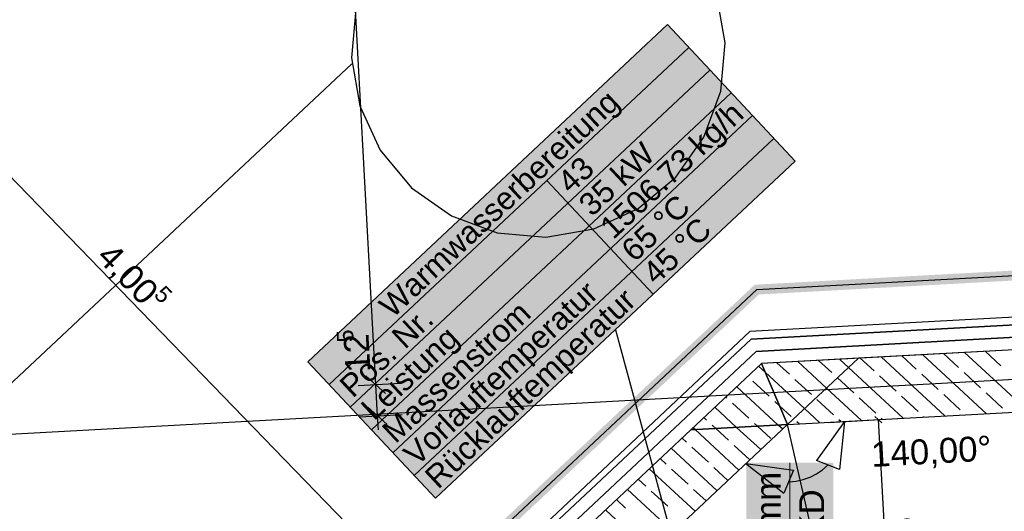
# Model space of a CAD drawing. Extents: x 199 to 1388, y 138 to 979.
# Tile 13 of 155: x 410 to 489, y 451 to 490. Entities that reach past the tile are written whole.
import ezdxf
from ezdxf.lldxf.tags import DXFTag

# ---------------------------------------------------------------- set-up
doc = ezdxf.new("R2010")
doc.units = 0
doc.layers.get('0').update_dxf_attribs({"lineweight": 25})
for name, color, linetype, lineweight, true_color in [('01AFU Allgemein Bemaßung-A07ET47HDI', 7, 'Continuous', 25, 0x848484), ('20 Bodenaufbau - Gefällelinien', 7, 'Continuous', 25, 0x848484), ('20 Dach Stb-Decke-A07ET47IDI', 7, 'Continuous', 25, 0x848484), ('20 Fundament-A07ET47RDI', 7, 'Continuous', 25, 0x848484), ('20 Innenwände-A07ET47KDI', 7, 'Continuous', 25, 0x848484), ('A-0', 7, 'Continuous', 25, 0x848484), ('H_Ruecklauf', 5, 'STRICHLINIE2', 35, 0x0000ff), ('H_Vorlauf', 1, 'Continuous', 35, 0xff0000), ('UPO_Loop2', 140, 'Continuous', 30, 0x00bfff), ('Uponor_TeilFlaecheGrenze', 6, 'Continuous', 25, 0xff00ff), ('Uponor_ZonenGrenze', 1, 'Continuous', 25, 0xff0000)]:
    doc.layers.add(name, color=color, linetype=linetype, lineweight=lineweight, true_color=true_color)
for name, color, linetype, lineweight in [('02 Raster Gebäude-A07ET47NDI', 7, 'Continuous', 25), ('H_Mass', 7, 'Continuous', 25), ('H_Text', 7, 'Continuous', 25)]:
    doc.layers.add(name, color=color, linetype=linetype, lineweight=lineweight)
doc.styles.get("Standard").update_dxf_attribs({"font": 'arial.ttf'})
tags = doc.linetypes.add('Raster-A07ET47ODI', pattern=[0.2, 0.1, -0.05, 0, -0.05]).pattern_tags.tags
tags[10:11] = [DXFTag(74, 4), DXFTag(75, 0), DXFTag(340, '0'), DXFTag(46, 1.0), DXFTag(50, 0.0), DXFTag(44, 0.0), DXFTag(45, 0.0)]
tags[8:9] = [DXFTag(74, 4), DXFTag(75, 0), DXFTag(340, '0'), DXFTag(46, 1.0), DXFTag(50, 0.0), DXFTag(44, 0.0), DXFTag(45, 0.0)]
tags[6:7] = [DXFTag(74, 4), DXFTag(75, 0), DXFTag(340, '0'), DXFTag(46, 1.0), DXFTag(50, 0.0), DXFTag(44, 0.0), DXFTag(45, 0.0)]
tags[4:5] = [DXFTag(74, 4), DXFTag(75, 0), DXFTag(340, '0'), DXFTag(46, 1.0), DXFTag(50, 0.0), DXFTag(44, 0.0), DXFTag(45, 0.0)]
tags = doc.linetypes.add('STRICHLINIE2', pattern=[9.525, 6.35, -3.175]).pattern_tags.tags
tags[6:7] = [DXFTag(74, 4), DXFTag(75, 0), DXFTag(340, '0'), DXFTag(46, 0.0), DXFTag(50, 0.0), DXFTag(44, 0.0), DXFTag(45, 0.0)]
tags[4:5] = [DXFTag(74, 4), DXFTag(75, 0), DXFTag(340, '0'), DXFTag(46, 0.0), DXFTag(50, 0.0), DXFTag(44, 0.0), DXFTag(45, 0.0)]
tags = doc.linetypes.add('Öffnungslinie Tür Fenster-A07ET47JDI', pattern=[0.115, 0.075, -0.04]).pattern_tags.tags
tags[6:7] = [DXFTag(74, 4), DXFTag(75, 0), DXFTag(340, '0'), DXFTag(46, 1.0), DXFTag(50, 0.0), DXFTag(44, 0.0), DXFTag(45, 0.0)]
tags[4:5] = [DXFTag(74, 4), DXFTag(75, 0), DXFTag(340, '0'), DXFTag(46, 1.0), DXFTag(50, 0.0), DXFTag(44, 0.0), DXFTag(45, 0.0)]

# ---------------------------------------------------------------- blocks, each defined once
blk = doc.blocks.new('Referenz-A07ET47ZDI', base_point=(226.995, 158.1))
at = {"layer": '01AFU Allgemein Bemaßung-A07ET47HDI'}
for p, q in [((435.2, 524.254), (438.661, 461.033)), ((390.286, 497.373), (446.073, 439.88)), ((439.451, 460.326), (437.871, 461.741)), ((437.257, 460.957), (440.658, 461.143)), ((438.661, 461.033), (438.797, 458.543)), ((438.007, 459.251), (439.587, 457.835)), ((437.393, 458.466), (440.794, 458.653)), ((438.797, 458.543), (438.859, 457.42)), ((476.286, 458.086), (474.021, 454.956)), ((476.286, 458.086), (475.889, 454.242)), ((468.366, 454.702), (472.194, 454.175)), ((468.366, 454.702), (471.418, 452.332)), ((475.889, 454.242), (474.021, 454.956)), ((474.032, 453.885), (474.516, 454.212)), ((474.516, 454.212), (474.955, 454.599)), ((472.194, 454.175), (471.418, 452.332)), ((472.388, 453.303), (472.96, 453.426)), ((472.96, 453.426), (473.511, 453.621)), ((473.511, 453.621), (474.032, 453.885)), ((471.806, 453.254), (472.388, 453.303))]:
    blk.add_line(p, q, dxfattribs=at)
at = {"layer": '02 Raster Gebäude-A07ET47NDI', "linetype": 'Raster-A07ET47ODI', "ltscale": 56.250004}
blk.add_line((1016.65, 490.275), (323.898, 452.354), dxfattribs=at)
at = {"layer": '20 Bodenaufbau - Gefällelinien', "linetype": 'Öffnungslinie Tür Fenster-A07ET47JDI', "ltscale": 56.250004}
blk.add_line((484.299, 402.581), (471.71, 457.835), dxfattribs=at)
at = {"layer": '20 Dach Stb-Decke-A07ET47IDI', "linetype": 'Öffnungslinie Tür Fenster-A07ET47JDI', "ltscale": 56.250004}
for p, q in [((466.699, 488.457), (466.032, 492.315)), ((437.078, 491.142), (436.724, 487.242)), ((466.346, 484.557), (466.699, 488.457)), ((436.724, 487.242), (437.392, 483.384)), ((464.995, 480.882), (466.346, 484.557)), ((437.392, 483.384), (439.036, 479.83)), ((462.739, 477.681), (464.995, 480.882)), ((439.036, 479.83), (441.543, 476.822)), ((459.732, 475.173), (462.739, 477.681)), ((441.543, 476.822), (444.744, 474.566)), ((456.177, 473.53), (459.732, 475.173)), ((444.744, 474.566), (448.419, 473.215)), ((448.419, 473.215), (452.319, 472.862)), ((452.319, 472.862), (456.177, 473.53))]:
    blk.add_line(p, q, dxfattribs=at)
at = {"layer": '20 Fundament-A07ET47RDI', "linetype": 'Öffnungslinie Tür Fenster-A07ET47JDI', "ltscale": 56.250004}
for p, q in [((581.457, 471.46), (468.692, 465.287)), ((468.692, 465.287), (415.27, 415.175))]:
    blk.add_line(p, q, dxfattribs=at)
at = {"layer": '20 Innenwände-A07ET47KDI'}
for p, q in [((584.096, 468.994), (469.62, 462.728)), ((471.71, 457.835), (644.243, 467.279)), ((488.821, 462.553), (487.565, 463.71)), ((474.833, 460.76), (472.526, 462.887)), ((475.255, 462.003), (474.197, 462.979)), ((476.589, 462.405), (475.868, 463.07)), ((478.647, 462.14), (477.539, 463.162)), ((484.336, 458.526), (479.21, 463.253)), ((482.038, 462.278), (480.881, 463.345)), ((487.678, 458.709), (482.552, 463.436)), ((485.429, 462.415), (484.223, 463.527)), ((491.02, 458.892), (485.894, 463.619)), ((469.62, 462.728), (463.943, 457.41)), ((469.921, 462.025), (469.391, 462.513)), ((471.864, 461.865), (470.855, 462.796)), ((480.994, 458.343), (476.589, 462.405)), ((470.237, 460.101), (468.914, 461.321)), ((473.077, 459.115), (469.921, 462.025)), ((473.628, 460.238), (472.305, 461.459)), ((475.711, 461.583), (475.696, 461.596)), ((477.02, 460.376), (475.711, 461.583)), ((480.411, 460.513), (479.088, 461.733)), ((483.802, 460.651), (482.479, 461.871)), ((487.194, 460.788), (485.87, 462.008)), ((470.968, 457.794), (467.635, 460.868)), ((477.652, 458.16), (474.833, 460.76)), ((466.846, 459.963), (466.757, 460.046)), ((475.393, 458.611), (474.07, 459.832)), ((478.784, 458.749), (477.461, 459.969)), ((482.176, 458.886), (480.852, 460.107)), ((485.567, 459.024), (484.244, 460.244)), ((488.958, 459.161), (487.635, 460.381)), ((467.626, 457.612), (465.878, 459.223)), ((468.61, 458.336), (467.287, 459.557)), ((471.071, 459.332), (470.678, 459.694)), ((472.002, 458.474), (471.071, 459.332)), ((474.31, 457.977), (473.077, 459.115)), ((465.219, 458.199), (465, 458.4)), ((475.981, 458.069), (475.834, 458.205)), ((479.323, 458.252), (479.225, 458.342)), ((482.665, 458.435), (482.617, 458.48)), ((463.943, 457.41), (414.392, 410.993)), ((417.81, 407.344), (471.71, 457.835)), ((464.284, 457.429), (464.122, 457.578)), ((467.808, 454.179), (464.284, 457.429)), ((465.955, 457.52), (465.66, 457.792)), ((466.983, 456.572), (465.955, 457.52)), ((469.564, 455.825), (467.626, 457.612)), ((469.297, 457.703), (469.051, 457.93)), ((470.375, 456.71), (469.297, 457.703)), ((471.32, 457.47), (470.968, 457.794)), ((472.639, 457.886), (472.443, 458.067)), ((463.592, 456.435), (463.244, 456.755)), ((466.052, 452.534), (462.366, 455.933)), ((465.356, 454.808), (464.033, 456.028)), ((468.686, 455.002), (467.424, 456.165)), ((461.965, 454.67), (461.488, 455.11)), ((464.295, 450.889), (460.61, 454.288)), ((463.729, 453.043), (462.406, 454.263)), ((466.93, 453.357), (465.797, 454.401)), ((460.338, 452.906), (459.732, 453.465)), ((462.539, 449.244), (458.853, 452.642)), ((465.174, 451.712), (464.171, 452.637)), ((458.711, 451.141), (457.975, 451.82)), ((462.102, 451.279), (460.779, 452.499)), ((460.783, 447.599), (457.097, 450.997))]:
    blk.add_line(p, q, dxfattribs=at)
at = {"layer": 'A-0', "linetype": 'Continuous', "ltscale": 312.5}
for p, q in [((643.969, 472.272), (477.388, 463.153)), ((471.71, 457.835), (644.243, 467.279)), ((477.388, 463.153), (469.62, 462.728)), ((471.71, 457.835), (477.388, 463.153)), ((477.388, 463.153), (471.71, 457.835)), ((469.62, 462.728), (463.943, 457.41)), ((471.71, 457.835), (469.62, 462.728)), ((469.62, 462.728), (471.71, 457.835)), ((463.943, 457.41), (414.392, 410.993)), ((417.81, 407.344), (471.71, 457.835)), ((463.943, 457.41), (471.71, 457.835)), ((471.71, 457.835), (463.943, 457.41))]:
    blk.add_line(p, q, dxfattribs=at)
at = {"layer": '01AFU Allgemein Bemaßung-A07ET47HDI', "linetype": 'ByBlock', "ltscale": 40.625, "attachment_point": 1}
for s, insert, char_height, rotation in [('{\\fArial;4,00}', (417.622, 472.575), 2, 314.13693), ('{\\fArial;5}', (421.75, 469.095), 1.32, 314.13693), ('{\\fArial;5}', (435.582, 464.387), 1.32, 93.1332), ('{\\fArial;12}', (436.256, 461.957), 2, 93.1332), ('{\\fArial;140,00°}', (478.361, 456.432), 2, 3.1332)]:
    blk.add_mtext(s, dxfattribs=dict(at, insert=insert, char_height=char_height, rotation=rotation))
blk = doc.blocks.new('Polylinie-A07ET487DI', base_point=(311.456, 418.429))
at = {"color": 0, "linetype": 'ByBlock', "lineweight": -2, "ltscale": 0.25}
for p, q in [((469.243, 468.657), (577.843, 474.604)), ((415.625, 418.429), (469.243, 468.657))]:
    blk.add_line(p, q, dxfattribs=at)
blk = doc.blocks.new('Polylinie-A07ET48BDI', base_point=(310.777, 417.864))
at = {"color": 0, "linetype": 'ByBlock', "lineweight": -2, "ltscale": 0.25}
for points in [[(414.547, 418.995), (312.135, 529.49), (311.038, 529.49)], [(415.644, 418.995), (414.547, 418.995), (312.135, 529.49)], [(483.711, 469.049), (469.076, 469.049), (578.264, 474.226)], [(469.076, 469.049), (578.264, 474.226), (563.629, 474.226)], [(469.41, 468.266), (468.24, 468.266), (469.076, 469.049)], [(469.41, 468.266), (483.711, 469.049), (469.076, 469.049)], [(416.814, 418.995), (415.644, 418.995), (469.41, 468.266)], [(415.644, 418.995), (469.41, 468.266), (468.24, 468.266)]]:
    blk.add_solid(points, dxfattribs=at)
blk = doc.blocks.new('Maß-A07ET49ZDI', base_point=(474.993, 438.209))
at = {"color": 0, "linetype": 'ByBlock', "lineweight": -2, "ltscale": 0.25}
for p, q in [((474.993, 458.014), (480.984, 458.342)), ((479.266, 457.983), (478.707, 458.483)), ((478.987, 458.233), (480.069, 438.46)), ((476.075, 438.241), (482.066, 438.569)), ((480.348, 438.209), (479.79, 438.71))]:
    blk.add_line(p, q, dxfattribs=at)
at = {"color": 0, "linetype": 'ByBlock', "lineweight": -2, "ltscale": 0.25, "insert": (481.816, 450.46), "char_height": 1.8, "attachment_point": 1, "rotation": 273.13323}
blk.add_mtext('{\\fArial;990}', dxfattribs=at)

msp = doc.modelspace()

# ---------------------------------------------------------------- linework, layer by layer
at = {"layer": 'H_Mass', "lineweight": 18}
msp.add_line((471.894, 440.801), (471.894, 454.776), dxfattribs=at)
at = {"layer": 'H_Mass', "color": 7, "true_color": 0xffffff}
for points in [[(468.394, 440.801), (475.394, 440.801), (468.394, 454.776)], [(475.394, 440.801), (468.394, 454.776), (475.394, 454.776)]]:
    msp.add_solid(points, dxfattribs=at)
at = {"layer": 'H_Ruecklauf', "ltscale": 0.35}
for p, q in [((500.58, 466.426), (468.784, 464.685)), ((468.784, 464.685), (449.837, 446.937))]:
    msp.add_line(p, q, dxfattribs=at)
at = {"layer": 'H_Text'}
for p, q in [((433.215, 462.876), (462.067, 489.904)), ((462.067, 489.904), (472.322, 478.957)), ((472.322, 478.957), (443.47, 451.929)), ((457.896, 465.443), (463.598, 444.417)), ((443.47, 451.929), (433.215, 462.876))]:
    msp.add_line(p, q, dxfattribs=at)
at = {"layer": 'H_Text', "lineweight": 18}
for p, q in [((434.924, 461.051), (463.777, 488.08)), ((436.633, 459.227), (465.486, 486.255)), ((438.342, 457.402), (467.195, 484.431)), ((440.051, 455.578), (468.904, 482.606)), ((441.76, 453.753), (470.613, 480.782)), ((452.396, 477.418), (460.941, 468.296))]:
    msp.add_line(p, q, dxfattribs=at)
at = {"layer": 'H_Text', "color": 7, "true_color": 0xffffff}
for points in [[(472.322, 478.957), (450.381, 478.957), (462.067, 489.904)], [(455.156, 462.876), (433.215, 462.876), (472.322, 478.957)], [(433.215, 462.876), (472.322, 478.957), (450.381, 478.957)], [(443.47, 451.929), (455.156, 462.876), (433.215, 462.876)]]:
    msp.add_solid(points, dxfattribs=at)
at = {"layer": 'H_Vorlauf', "ltscale": 0.35}
for p, q in [((499.666, 465.374), (469.202, 463.707)), ((469.202, 463.707), (449.791, 445.524))]:
    msp.add_line(p, q, dxfattribs=at)
at = {"layer": 'Uponor_ZonenGrenze', "ltscale": 0.25}
msp.add_line((436.752, 486.748), (391.35, 444.217), dxfattribs=at)

# ---------------------------------------------------------------- block references
at = {"layer": 'H_Mass', "ltscale": 0.25}
msp.add_blockref('Maß-A07ET49ZDI', (474.993, 438.209), dxfattribs=at)
at = {"layer": 'UPO_Loop2', "color": 219, "lineweight": 80, "ltscale": 4000.00006, "true_color": 0x642165}
msp.add_blockref('Referenz-A07ET47ZDI', (226.995, 158.1), dxfattribs=at)
at = {"layer": 'Uponor_TeilFlaecheGrenze', "ltscale": 0.25}
msp.add_blockref('Polylinie-A07ET487DI', (311.456, 418.429), dxfattribs=at)
at = {"layer": 'Uponor_ZonenGrenze', "ltscale": 0.25}
msp.add_blockref('Polylinie-A07ET48BDI', (310.777, 417.864), dxfattribs=at)

# ---------------------------------------------------------------- texts
at = {"layer": 'H_Mass', "char_height": 2, "attachment_point": 1, "rotation": 90}
for s, insert in [('{\\fArial;-1520 mm}', (469.144, 441.467)), ('{\\fArial;von UKD}', (472.644, 441.467))]:
    msp.add_mtext(s, dxfattribs=dict(at, insert=insert))
at = {"layer": 'H_Text', "char_height": 1.8, "attachment_point": 1, "rotation": 43.13}
for s, insert in [('{\\fArial;Warmwasserbereitung}', (438.777, 467.607)), ('{\\fArial;1506.73 kg/h}', (456.491, 473.924)), ('{\\fArial;35 kW}', (454.782, 475.749)), ('{\\fArial;43}', (453.073, 477.573)), ('{\\fArial;65 °C}', (458.2, 472.1)), ('{\\fArial;45 °C}', (459.909, 470.275)), ('{\\fArial;Vorlauftemperatur }', (440.728, 455.733)), ('{\\fArial;Rücklauftemperatur }', (442.438, 453.908)), ('{\\fArial;Massenstrom }', (439.019, 457.557)), ('{\\fArial;Pos. Nr. }', (435.601, 461.206)), ('{\\fArial;Leistung }', (437.31, 459.382))]:
    msp.add_mtext(s, dxfattribs=dict(at, insert=insert))

doc.saveas('drawing.dxf')
